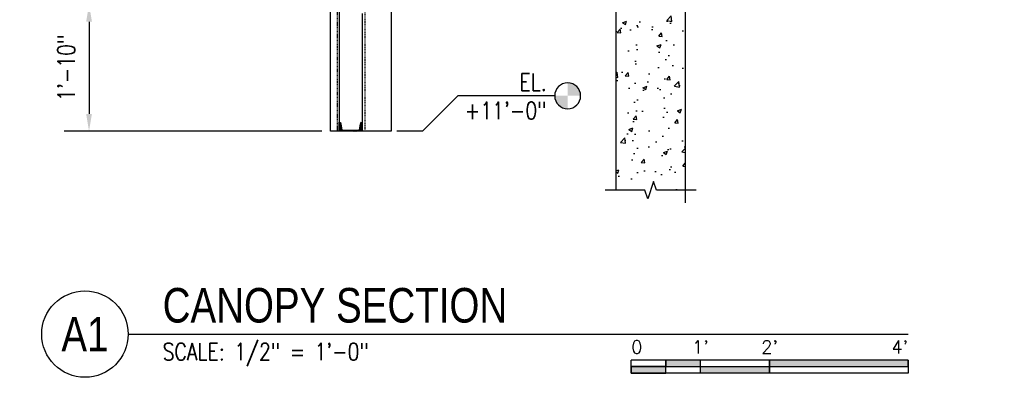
# Model space of a CAD drawing. Header units: inches. Extents: x 514 to 3028, y 69 to 495.
# Tile 9 of 25: x 1278 to 1448, y 89 to 151. Entities that reach past the tile are written whole.
import ezdxf
from ezdxf import colors
from ezdxf.entities.mleader import LeaderData, LeaderLine
from ezdxf.enums import TextEntityAlignment as Align
from ezdxf.math import Vec2, Vec3

# ---------------------------------------------------------------- set-up
doc = ezdxf.new("R2010")
doc.units = ezdxf.units.IN
doc.header["$MEASUREMENT"] = 0
doc.linetypes.add('Dash - 1_16_', pattern=[0.1875, 0.125, -0.0625])
doc.linetypes.add('Hidden 3_32_', pattern=[0.140625, 0.09375, -0.046875])
for name, color, linetype in [('A-WALL-PATT', 8, 'Continuous'), ('S-ANNO-DIMS', 1, 'Continuous'), ('S-ANNO-NOTE', 2, 'Continuous'), ('S-ANNO-SYMB', 2, 'Continuous'), ('S-BEAM', 10, 'Continuous'), ('S-COLS', 2, 'Continuous'), ('S-DETL', 90, 'Continuous'), ('S-DETL-GENF', 92, 'Continuous'), ('S-DETL-MEDM', 3, 'Continuous'), ('S-DETL-PATT', 8, 'Continuous'), ('S-DETL-THIN', 1, 'Continuous')]:
    doc.layers.add(name, color=color, linetype=linetype)
doc.styles.add('Annotative', font='romans.shx', dxfattribs={"width": 0.8, "height": 0.125})
doc.styles.add('Arial', font='romans.shx', dxfattribs={"width": 0.8})
doc.styles.add('TITLES', font='swiss.ttf', dxfattribs={"width": 0.8, "height": 0.25})
doc.dimstyles.new('Annotative', dxfattribs={"dimscale": 0, "dimtxt": 0.125, "dimasz": 0.125, "dimexe": 0.18, "dimexo": 0.0625, "dimgap": 0.09, "dimtad": 1, "dimdec": 3, "dimzin": 3, "dimdsep": 46, "dimlunit": 4, "dimtxsty": 'Annotative', "dimcen": 0.09, "dimclrt": 2, "dimazin": 2, "dimtfac": 1, "dimtdec": 3, "dimtmove": 0, "dimatfit": 0, "dimfxl": 1, "dimtfill": 1, "dimfrac": 2, "dimtolj": 1, "dimtzin": 0, "dimarcsym": 0})

# ---------------------------------------------------------------- blocks, each defined once
blk = doc.blocks.new('051200_Column-L-Angle - L5X5X1_2-1705965-CANOPY SECTION 1')
at = {"layer": 'S-COLS'}
for p, q in [((794.21, 223), (789.21, 223)), ((794.21, 223), (794.21, 132)), ((789.21, 221.42), (789.21, 202)), ((789.21, 200.42), (789.21, 178)), ((789.21, 176.42), (789.21, 154)), ((789.21, 152.42), (789.21, 133.58)), ((794.21, 132), (789.21, 132))]:
    blk.add_line(p, q, dxfattribs=at)
at = {"layer": 'S-COLS', "linetype": 'Hidden 3_32_'}
blk.add_line((789.71, 132), (789.71, 223), dxfattribs=at)
blk = doc.blocks.new('Break Line - Break Line-2031446-CANOPY SECTION 1')
at = {"layer": 'S-DETL-MEDM'}
for p, q in [((839.71, 123.25), (838.71, 120.25)), ((840.21, 121.75), (839.71, 123.25)), ((838.21, 121.75), (831.34, 121.75)), ((838.71, 120.25), (838.21, 121.75)), ((847.09, 121.75), (840.21, 121.75))]:
    blk.add_line(p, q, dxfattribs=at)
blk = doc.blocks.new('*D120')
at = {"layer": 'Defpoints', "color": 0, "transparency": 16777216}
for p in [(1333.05, 154), (1289.67, 132), (1331.55, 132)]:
    blk.add_point(p, dxfattribs=at)
at = {"layer": 'S-ANNO-DIMS', "color": 0, "lineweight": -2, "transparency": 16777216}
for p, q in [((1331.55, 154), (1285.35, 154)), ((1289.67, 151), (1289.67, 135)), ((1330.05, 132), (1285.35, 132))]:
    blk.add_line(p, q, dxfattribs=at)
at = {"layer": 'S-ANNO-DIMS', "color": 0, "transparency": 16777216}
for points in [[(1289.17, 151), (1290.17, 151), (1289.67, 154)], [(1289.17, 135), (1290.17, 135), (1289.67, 132)]]:
    blk.add_solid(points, dxfattribs=at)
at = {"layer": 'S-ANNO-DIMS', "color": 2, "lineweight": -3, "transparency": 16777216, "insert": (1285.72, 143), "char_height": 3, "width": 15.0412, "attachment_point": 5, "rotation": 90, "style": 'Annotative'}
blk.add_mtext('\\A1;1\'-10"', dxfattribs=at)
blk = doc.blocks.new('*U156')
for points in [[(-1.75, -0.2344), (-1.5, -0.2344), (-1.5, -0.1875), (-1.75, -0.1875)], [(-1, -0.2344), (0, -0.2344), (0, -0.1875), (-1, -0.1875)], [(-2, -0.2812), (-1.75, -0.2812), (-1.75, -0.2344), (-2, -0.2344)], [(-1.5, -0.2344), (-1, -0.2344), (-1, -0.2812), (-1.5, -0.2812)]]:
    blk.add_hatch(color=256).paths.add_polyline_path(points)
for p, q in [((0, -0.1875), (-2, -0.1875)), ((-2, -0.2812), (-2, -0.1875)), ((-1.75, -0.2812), (-1.75, -0.1875)), ((-1.5, -0.2812), (-1.5, -0.1875)), ((-1, -0.2812), (-1, -0.1885)), ((0, -0.1875), (0, -0.2812)), ((-2, -0.2344), (0, -0.2344)), ((0, -0.2812), (-2, -0.2812))]:
    blk.add_line(p, q)
at = {"flags": 128}
for points in [[(-1.75, -0.2344), (-1.5, -0.2344), (-1.5, -0.1875), (-1.75, -0.1875), (-1.75, -0.2344)], [(-1, -0.2344), (0, -0.2344), (0, -0.1875), (-1, -0.1875), (-1, -0.2344)], [(-2, -0.2812), (-1.75, -0.2812), (-1.75, -0.2344), (-2, -0.2344), (-2, -0.2812)], [(-1.5, -0.2344), (-1, -0.2344), (-1, -0.2812), (-1.5, -0.2812), (-1.5, -0.2344)]]:
    blk.add_lwpolyline(points, close=True, dxfattribs=at)
at = {"style": 'Arial'}
blk.add_text('0', height=0.0937, dxfattribs=at).set_placement((-2, -0.0937), align=Align.MIDDLE_LEFT)
for s, p in [("1'", (-1.5, -0.0937)), ("2'", (-1, -0.0937))]:
    blk.add_text(s, height=0.09375, dxfattribs=at).set_placement(p, align=Align.MIDDLE_CENTER)
blk.add_text("4'", height=0.09375, dxfattribs=at).set_placement((0, -0.0937), align=Align.MIDDLE_RIGHT)
blk = doc.blocks.new('*U165')
at = {"linetype": 'Continuous', "lineweight": -3}
blk.add_line((1.125, 0.625), (6.7597, 0.625), dxfattribs=at)
at = {"lineweight": -3}
blk.add_circle((0.8125, 0.625), 0.3125, dxfattribs=at)
at = {"lineweight": -3, "style": 'Arial'}
blk.add_attdef('DRAWING_AREA_TITLE', text='', height=0.1875, dxfattribs=at).set_placement((1.3743, 0.6339), align=Align.BOTTOM_LEFT)
blk.add_attdef('X#', text='', height=0.1875, dxfattribs=at).set_placement((0.8125, 0.625), align=Align.MIDDLE_CENTER)
blk.add_attdef('SCALE:', text='', height=0.0938, dxfattribs=at).set_placement((1.3743, 0.5606), align=Align.TOP_LEFT)
blk = doc.blocks.new('Level Circle AEC')
at = {"layer": 'S-ANNO-SYMB', "lineweight": -3}
h = blk.add_hatch(color=256, dxfattribs=at)
edge = h.paths.add_edge_path()
edge.add_line((373.71, 0), (367.71, 0))
edge.add_arc((373.71, 0), 6, 90, 180, ccw=False)
edge.add_line((373.71, 6), (373.71, 0))
h = blk.add_hatch(color=256, dxfattribs=at)
edge = h.paths.add_edge_path()
edge.add_line((373.71, -6), (373.71, 0))
edge.add_line((373.71, 0), (379.71, 0))
edge.add_arc((373.71, 0), 6, 270, 360, ccw=False)
blk.add_circle((373.71, 0), 6, dxfattribs=at)
blk = doc.blocks.new('051200_StructuralFraming-C-Channel - C4X5_4-V10-CANOPY SECTION 1')
at = {"lineweight": -3}
for p, q in [((785.21, 202), (785.21, 200.42)), ((789.21, 202), (785.21, 202)), ((785.5, 200.72), (785.68, 201.82)), ((785.68, 201.82), (788.74, 201.82)), ((788.74, 201.82), (788.91, 200.72)), ((789.21, 200.42), (789.21, 202))]:
    blk.add_line(p, q, dxfattribs=at)
for centre, start, end in [((785.21, 200.72), 270, 0), ((789.21, 200.72), 180, 270)]:
    blk.add_arc(centre, 0.296, start, end, dxfattribs=at)

msp = doc.modelspace()

# ---------------------------------------------------------------- hatches: boundary and pattern name
at = {"layer": 'A-WALL-PATT', "lineweight": -3}
h = msp.add_hatch(dxfattribs=at)
h.set_pattern_fill('AR-CONC', color=8, style=0)
h.set_pattern_definition([(50, (547.8395, 0), (7.1726, -0.62752), [0.75, -8.25]), (355, (547.8395, 0), (-1.387513, 7.52192), [0.6, -6.6]), (100.4514, (548.437, -0.052), (5.78509, 6.8944), [0.6374, -7.01142]), (46.1842, (547.8395, 2), (10.67241, -1.65519), [1.125, -12.375]), (96.6356, (548.729, 1.862), (9.34662, 9.74119), [0.9561, -10.51714]), (351.1842, (547.84, 2), (9.34662, 9.74119), [0.9, -9.9]), (21, (548.8395, 1.5), (5.96907, -4.02619), [0.75, -8.25]), (326, (548.8395, 1.5), (2.433153, 7.2515), [0.6, -6.6]), (71.4514, (549.337, 1.1645), (8.402224, 3.22531), [0.6374, -7.01142]), (37.5, (547.8395, 0), (0.1215986, 3.3289385), [0, -6.52, 0, -6.7, 0, -6.625]), (7.5, (547.8395, 0), (2.630695, 3.944117), [0, -3.82, 0, -6.37, 0, -2.525]), (327.5, (545.6095, 0), (5.338224, -0.225549), [0, -2.5, 0, -7.8, 0, -10.35]), (317.5, (544.6095, 0), (5.831862, 1.00105), [0, -3.25, 0, -5.18, 0, -7.35])])
h.paths.add_polyline_path([(1386.5454, 120.25), (1387.5454, 123.25), (1388.0454, 121.75), (1393.0454, 121.75), (1393.0454, 242), (1381.0454, 242), (1381.0454, 121.75), (1386.0454, 121.75)])
at = {"layer": 'S-DETL-PATT'}
h = msp.add_hatch(dxfattribs=at)
h.set_pattern_fill('STEEL', color=256, scale=2)
h.set_pattern_definition([(45, (-4e-12, -70), (-0.176776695, 0.176776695), []), (45, (-4e-12, -69.875), (-0.176776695, 0.176776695), [])])
h.paths.add_polyline_path([(1336.5752, 132.184), (1333.5156, 132.184), (1333.3414, 133.284, 0.41421356), (1333.0454, 133.58), (1333.0454, 132), (1337.0454, 132), (1337.0454, 133.58, 0.41421356), (1336.7494, 133.284)])

# ---------------------------------------------------------------- linework, layer by layer
at = {"layer": 'S-ANNO-SYMB', "lineweight": -3}
for p, q in [((1347.4713, 132), (1353.6117, 138.1405)), ((1370.4204, 138.1405), (1353.6117, 138.1405)), ((1347.4713, 132), (1343.0454, 132))]:
    msp.add_line(p, q, dxfattribs=at)
at = {"layer": 'S-BEAM', "lineweight": -3}
msp.add_line((1381.0454, 242), (1381.0454, 121.75), dxfattribs=at)
at = {"layer": 'S-DETL', "lineweight": -3}
for p, q in [((1331.5454, 132), (1331.5454, 226.9714)), ((1333.0454, 227.0026), (1333.0454, 132)), ((1333.0454, 132), (1331.5454, 132))]:
    msp.add_line(p, q, dxfattribs=at)
at = {"layer": 'S-DETL', "linetype": 'Dash - 1_16_', "lineweight": -3}
msp.add_line((1332.7214, 226.9959), (1332.7214, 132), dxfattribs=at)
at = {"layer": 'S-DETL-MEDM'}
msp.add_lwpolyline([(1393.0454, 244.2021), (1393.0454, 182.875), (1394.5454, 182.375), (1391.5454, 181.375), (1393.0454, 180.875), (1393.0454, 119.5479)], dxfattribs=at)

# ---------------------------------------------------------------- block references
at = {"layer": 'S-ANNO-SYMB', "lineweight": -3}
for name, p, xscale, yscale, zscale in [('Level Circle AEC', (1512.8106, 138.1405), -0.375, 0.375, 0.375), ('*U156', (1431.6888, 96.7546), 24, 24, 24)]:
    msp.add_blockref(name, p, dxfattribs=dict(at, xscale=xscale, yscale=yscale, zscale=zscale))
ref = msp.add_blockref('*U165', (1269.4548, 81.7546), dxfattribs=dict(at, xscale=24, yscale=24, zscale=24))
ref.add_attrib('SCALE:', 'SCALE: 1/2" = 1\'-0"', dxfattribs={"layer": '0', "lineweight": -3, "height": 3, "style": 'Annotative', "width": 0.796875}).set_placement((1302.4379, 95.2086), align=Align.TOP_LEFT)
ref.add_attrib('DRAWING_AREA_TITLE', 'CANOPY SECTION', dxfattribs={"layer": '0', "lineweight": -3, "height": 6, "style": 'TITLES', "width": 0.796875}).set_placement((1302.4379, 96.9683), align=Align.BOTTOM_LEFT)
ref.add_attrib('X#', 'A1', dxfattribs={"layer": '0', "lineweight": -3, "height": 6, "style": 'TITLES', "width": 0.796875}).set_placement((1288.9548, 96.7546), align=Align.MIDDLE_CENTER)
at = {"layer": 'S-COLS', "lineweight": -3}
msp.add_blockref('051200_Column-L-Angle - L5X5X1_2-1705965-CANOPY SECTION 1', (547.8395, 0), dxfattribs=at)
at = {"layer": 'S-DETL-GENF', "lineweight": -3}
msp.add_blockref('Break Line - Break Line-2031446-CANOPY SECTION 1', (547.8395, 0), dxfattribs=at)
at = {"layer": 'S-DETL-THIN', "lineweight": -3, "xscale": -1, "rotation": 180}
msp.add_blockref('051200_StructuralFraming-C-Channel - C4X5_4-V10-CANOPY SECTION 1', (547.8395, 334), dxfattribs=at)

# ---------------------------------------------------------------- texts
at = {"layer": 'S-ANNO-NOTE', "lineweight": -3, "insert": (1369.0301, 141.9848), "char_height": 3, "width": 12.548031, "attachment_point": 3, "line_spacing_factor": 0.981704, "style": 'Annotative'}
msp.add_mtext('\\pxt3.2,6.4,9.6,12.8,16,19.2,22.4,25.6,28.8,32,35.2,38.4,41.6,44.8,48,51.2,54.4,57.6,60.8,64,67.2,70.4,73.6,76.8,80,83.2,86.4,89.6,92.8,96,99.2,102.4;EL.\\P+11\'-0"', dxfattribs=at)

# ---------------------------------------------------------------- dimensions: what is measured, and where the dimension line sits
at = {"layer": 'S-ANNO-DIMS', "lineweight": -3}
dim = msp.add_linear_dim(base=(1289.6696, 132), p1=(1333.0454, 154), p2=(1331.5454, 132), angle=90, dimstyle='Annotative', override={"dimpost": '\\X', "dimtfill": 0}, dxfattribs=at)
dim.commit()
dim.dimension.update_dxf_attribs({"geometry": '*D120', "text_midpoint": (1285.7238, 143)})

# ---------------------------------------------------------------- leaders
at = {"layer": 'S-ANNO-NOTE', "lineweight": -3}
ml = msp.add_multileader_mtext('Standard', dxfattribs=at)
ml.set_content('C4x5.4 TYP GIRT', color=256, style='Annotative')
ml.set_leader_properties(color=1, linetype='ByLayer', lineweight=-1)
ml.build(insert=Vec2(0, 0))
ml.multileader.update_dxf_attribs({"text_right_attachment_type": 3, "dogleg_length": 0.125, "arrow_head_size": 3, "scale": 24})
ctx = ml.context
ctx.base_point, ctx.scale, ctx.char_height, ctx.arrow_head_size, ctx.landing_gap_size, ctx.plane_origin = Vec3(1109.7692, 170.9441), 24, 3, 3, 2.16, Vec3(1139.1961, 149.8306)
ctx.right_attachment = 3
notes = []
notes.append((ctx, [(0, (1, 1, 0), (1133.0892, 165.9441), (-1, 0), 3, [(0, [(1139.1961, 149.8306)], 0, [])])]))
ctx.mtext.insert, ctx.mtext.width, ctx.mtext.flow_direction = Vec3(1111.9292, 172.4441), 19.9331, 5
ml = msp.add_multileader_mtext('Standard', dxfattribs=at)
ml.set_content('C4x5.4 TYP GIRT', color=256, style='Annotative')
ml.set_leader_properties(color=1, linetype='ByLayer', lineweight=-1)
ml.build(insert=Vec2(0, 0))
ml.multileader.update_dxf_attribs({"text_right_attachment_type": 3, "dogleg_length": 0.375, "arrow_head_size": 3, "scale": 24})
ctx = ml.context
ctx.base_point, ctx.scale, ctx.char_height, ctx.arrow_head_size, ctx.landing_gap_size, ctx.plane_origin = Vec3(909.5197, 162.6536), 24, 3, 3, 2.16, Vec3(938.8397, 141.676)
ctx.right_attachment = 3
notes.append((ctx, [(0, (1, 1, 0), (938.8397, 157.6536), (-1, 0), 9, [(0, [(938.8397, 141.676)], 0, [])])]))
ctx.mtext.insert, ctx.mtext.width, ctx.mtext.flow_direction = Vec3(911.6797, 164.1536), 19.9331, 5
for ctx, leaders in notes:
    for number, flags, end, landing, length, lines in leaders:
        leader = LeaderData()
        leader.index, (leader.has_last_leader_line, leader.has_dogleg_vector, leader.attachment_direction) = number, flags
        leader.last_leader_point, leader.dogleg_vector, leader.dogleg_length = Vec3(end), Vec3(landing), length
        for number, points, colour, breaks in lines:
            line = LeaderLine()
            line.index, line.vertices, line.color, line.breaks = number, Vec3.list(points), colors.encode_raw_color(colour), breaks
            leader.lines.append(line)
        ctx.leaders.append(leader)

doc.saveas('drawing.dxf')
